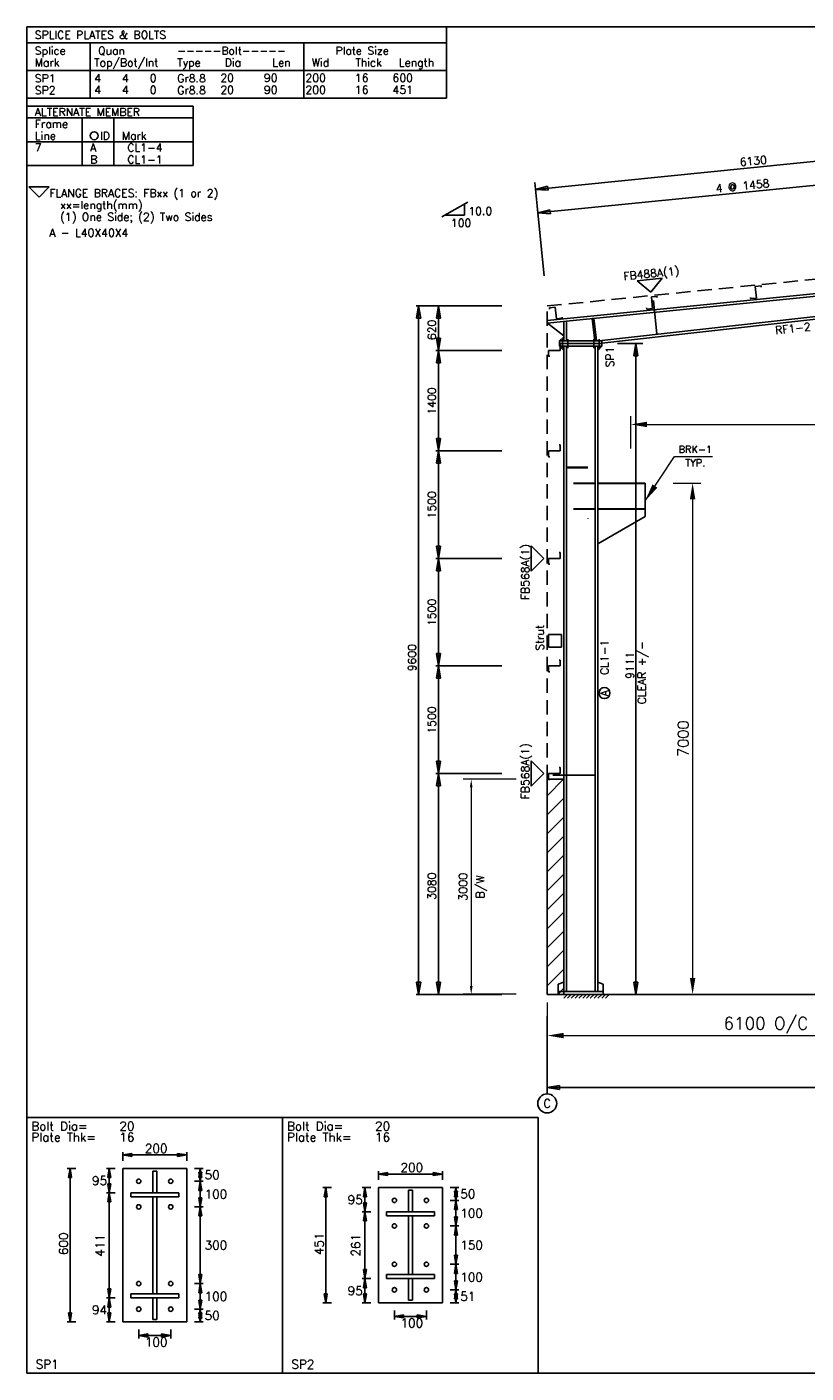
# Model space of a CAD drawing. Extents: x 0 to 26549, y 0 to 18774.
# Tile 1 of 2: x 0 to 10868, y 0 to 18774. Entities that reach past the tile are written whole.
import ezdxf
from ezdxf.enums import TextEntityAlignment as Align

# ---------------------------------------------------------------- set-up
doc = ezdxf.new("R2010")
doc.units = 0
doc.header["$MEASUREMENT"] = 0
doc.linetypes.add('CONTIN', pattern=[0])
doc.linetypes.add('DASHED', pattern=[300.99, 200.69, -100.3])
doc.layers.get('0').update_dxf_attribs({"linetype": 'CONTIN'})
doc.layers.get('Defpoints').update_dxf_attribs({"linetype": 'CONTINUOUS'})
for name, color, linetype in [('1', 7, 'CONTIN'), ('10', 10, 'CONTIN'), ('11', 7, 'CONTIN'), ('12', 6, 'CONTIN'), ('13', 1, 'CONTIN'), ('14', 7, 'CONTIN'), ('2', 6, 'CONTIN'), ('22', 7, 'CONTIN'), ('26', 7, 'CONTIN'), ('3', 7, 'CONTIN'), ('5', 5, 'DASHED')]:
    doc.layers.add(name, color=color, linetype=linetype)
doc.styles.add('SIMPLEX', font='SIMPLEX')
doc.dimstyles.new('FOR D', dxfattribs={"dimscale": 114, "dimtxt": 2, "dimasz": 2, "dimexe": 1, "dimexo": 1, "dimgap": 1, "dimtad": 1, "dimdec": 0, "dimzin": 0, "dimdsep": 46, "dimtxsty": 'SIMPLEX', "dimcen": 1, "dimclrd": 6, "dimclre": 6, "dimclrt": 7, "dimadec": 0, "dimazin": 0, "dimtfac": 1, "dimtdec": 0, "dimtofl": 0, "dimtmove": 0, "dimatfit": 3, "dimfxl": 1, "dimtolj": 1, "dimtzin": 0, "dimlwd": 0, "dimlwe": 0, "dimarcsym": 1})
doc.dimstyles.new('FOR PLAN', dxfattribs={"dimscale": 115, "dimtxt": 2, "dimasz": 2, "dimexe": 1.5, "dimexo": 0.75, "dimgap": 0.9, "dimtad": 1, "dimdec": 0, "dimzin": 0, "dimdsep": 46, "dimtxsty": 'SIMPLEX', "dimcen": 0.09, "dimclrd": 6, "dimclre": 6, "dimclrt": 7, "dimadec": 0, "dimazin": 0, "dimtfac": 1, "dimtdec": 0, "dimtmove": 0, "dimatfit": 3, "dimfxl": 1, "dimtolj": 1, "dimtzin": 0, "dimlwd": 0, "dimlwe": 0, "dimarcsym": 0})

# ---------------------------------------------------------------- blocks, each defined once
blk = doc.blocks.new('ARROWF')
for p, q in [((0, 0), (-172, 29)), ((-172, 29), (-172, -29)), ((-172, -29), (0, 0))]:
    blk.add_line(p, q)
blk = doc.blocks.new('EPBLK1')
for p, q in [((0, 0), (0, 1605.5531)), ((0, 1605.5531), (1605.5531, 1605.5531)), ((1605.5531, 1605.5531), (1605.5531, 0)), ((602.082397, 321.110626), (602.082397, 1284.4425)), ((602.082397, 1284.4425), (1003.4707, 1284.4425)), ((790.233215, 1131.91504), (790.233215, 1268.13013)), ((790.233215, 1268.13013), (815.320007, 1268.13013)), ((815.320007, 1268.13013), (815.320007, 1131.91504)), ((1003.4707, 1284.4425), (1003.4707, 321.110626)), ((652.255981, 1131.91504), (953.297241, 1131.91504)), ((652.255981, 1131.91504), (652.255981, 1106.82825)), ((652.255981, 1106.82825), (953.297241, 1106.82825)), ((790.233215, 497.119354), (790.233215, 1106.82825)), ((815.320007, 497.119354), (815.320007, 1106.82825)), ((953.297241, 1131.91504), (953.297241, 1106.82825)), ((652.255981, 497.119354), (953.297241, 497.119354)), ((652.255981, 472.032593), (652.255981, 497.119354)), ((652.255981, 472.032593), (953.297241, 472.032593)), ((790.233215, 472.032654), (790.233215, 337.423065)), ((815.320007, 337.423065), (815.320007, 472.032654)), ((953.297241, 472.032593), (953.297241, 497.119354)), ((602.082397, 321.110626), (1003.4707, 321.110626)), ((790.233215, 337.423065), (815.320007, 337.423065)), ((0, 0), (1605.5531, 0))]:
    blk.add_line(p, q)
for centre in [(702.429504, 1204.16479), (903.123657, 1204.16479), (702.429504, 1043.6095), (903.123657, 1043.6095), (702.429504, 561.943604), (903.123657, 561.943604), (702.429504, 401.388275), (903.123657, 401.388275)]:
    blk.add_circle(centre, 13.797722)
at = {"layer": '2'}
for p, q in [((602.082397, 1387.80005), (602.082397, 1332.60913)), ((602.082397, 1369.40308), (1003.4707, 1369.40308)), ((1003.4707, 1387.80005), (1003.4707, 1332.60913)), ((252.540131, 1284.4425), (307.731018, 1284.4425)), ((270.937073, 321.110626), (270.937073, 1284.4425)), ((498.724945, 1284.4425), (553.915833, 1284.4425)), ((517.121887, 1131.91504), (517.121887, 1284.4425)), ((1051.63733, 1284.4425), (1106.82813, 1284.4425)), ((1088.43127, 1204.16479), (1088.43127, 1284.4425)), ((1051.63733, 1204.16479), (1106.82813, 1204.16479)), ((1051.63733, 1204.16479), (1106.82813, 1204.16479)), ((1088.43127, 1043.6095), (1088.43127, 1204.16479)), ((498.724945, 1131.91504), (553.915833, 1131.91504)), ((498.724945, 1131.91504), (553.915833, 1131.91504)), ((517.121887, 472.032593), (517.121887, 1131.91504)), ((1051.63733, 1043.6095), (1106.82813, 1043.6095)), ((1051.63733, 1043.6095), (1106.82813, 1043.6095)), ((1088.43127, 561.943604), (1088.43127, 1043.6095)), ((1051.63733, 561.943604), (1106.82813, 561.943604)), ((1051.63733, 561.943604), (1106.82813, 561.943604)), ((1088.43127, 401.388275), (1088.43127, 561.943604)), ((498.724945, 472.032593), (553.915833, 472.032593)), ((498.724945, 472.032593), (553.915833, 472.032593)), ((517.121887, 321.110626), (517.121887, 472.032593)), ((1051.63733, 401.388275), (1106.82813, 401.388275)), ((1051.63733, 401.388275), (1106.82813, 401.388275)), ((1088.43127, 321.110626), (1088.43127, 401.388275)), ((252.540131, 321.110626), (307.731018, 321.110626)), ((498.724945, 321.110626), (553.915833, 321.110626)), ((702.429504, 272.944031), (702.429504, 217.753159)), ((903.123657, 272.944031), (903.123657, 217.753159)), ((1051.63733, 321.110626), (1106.82813, 321.110626)), ((702.429504, 236.150116), (903.123657, 236.150116))]:
    blk.add_line(p, q, dxfattribs=at)
at = {"layer": '2', "xscale": 0.333, "yscale": 0.333, "zscale": 0.333}
for p, rotation in [((602.082397, 1369.40308), 180), ((270.937073, 1284.4425), 90), ((517.121887, 1284.4425), 89.99998470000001), ((1088.43127, 1284.4425), 89.99998470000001), ((517.121887, 1131.91504), 270), ((1088.43127, 1204.16479), 89.99998470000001), ((1088.43127, 1204.16479), 270), ((517.121887, 1131.91504), 89.99998470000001), ((1088.43127, 1043.6095), 270), ((1088.43127, 1043.6095), 89.99998470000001), ((1088.43127, 561.943604), 270), ((517.121887, 472.032593), 270), ((1088.43127, 561.943604), 89.99998470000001), ((517.121887, 472.032593), 89.99998470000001), ((1088.43127, 401.388275), 270), ((270.937073, 321.110626), 270), ((517.121887, 321.110626), 270), ((1088.43127, 401.388275), 89.99998470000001), ((1088.43127, 321.110626), 270), ((702.429504, 236.150116), 180)]:
    blk.add_blockref('ARROWF', p, dxfattribs=dict(at, rotation=rotation))
for p in [(1003.4707, 1369.40308), (903.123657, 236.150116)]:
    blk.add_blockref('ARROWF', p, dxfattribs=at)
at = {"layer": '11', "style": 'SIMPLEX'}
for s, p in [('Bolt Dia=', (27.595444, 1522.76685)), ('20', (580.774353, 1522.76685)), ('Plate Thk=', (27.595444, 1453.7782)), ('16', (580.774353, 1453.7782)), ('200', (740.686829, 1383.20068)), ('50', (1116.02661, 1216.70825)), ('100', (1116.02661, 1096.29175)), ('300', (1116.02661, 775.181091)), ('100', (1116.02661, 454.070496)), ('50', (1116.02661, 333.653992)), ('100', (740.686829, 167.161499)), ('SP1', (55.190888, 27.595444))]:
    blk.add_text(s, height=55.1908875, dxfattribs=at).set_placement(p)
for s, p in [('95', (503.324219, 1208.17871)), ('94', (503.324219, 396.571625))]:
    blk.add_text(s, height=55.1908875, dxfattribs=at).set_placement(p, align=Align.MIDDLE_RIGHT)
blk.add_text('600', height=55.1908875, rotation=90, dxfattribs=at).set_placement((257.139374, 740.686829))
blk.add_text('411', height=55.1908875, rotation=90, dxfattribs=at).set_placement((503.324219, 801.973816), align=Align.BOTTOM_CENTER)
blk = doc.blocks.new('EPBLK2')
for p, q in [((0, 0), (0, 1605.5531)), ((0, 1605.5531), (1605.5531, 1605.5531)), ((1605.5531, 1605.5531), (1605.5531, 0)), ((602.082397, 440.780548), (602.082397, 1164.77258)), ((602.082397, 1164.77258), (1003.4707, 1164.77258)), ((790.233215, 1012.29321), (790.233215, 1148.46021)), ((790.233215, 1148.46021), (815.320007, 1148.46021)), ((815.320007, 1148.46021), (815.320007, 1012.29321)), ((1003.4707, 1164.77258), (1003.4707, 440.780548)), ((652.255981, 1012.29321), (953.297241, 1012.29321)), ((652.255981, 1012.29321), (652.255981, 987.206482)), ((652.255981, 987.206482), (953.297241, 987.206482)), ((790.233215, 618.346619), (790.233215, 987.206482)), ((815.320007, 618.346619), (815.320007, 987.206482)), ((953.297241, 1012.29321), (953.297241, 987.206482)), ((652.255981, 618.346619), (953.297241, 618.346619)), ((652.255981, 593.259827), (652.255981, 618.346619)), ((652.255981, 593.259827), (953.297241, 593.259827)), ((790.233215, 593.259888), (790.233215, 457.092987)), ((815.320007, 457.092987), (815.320007, 593.259888)), ((953.297241, 593.259827), (953.297241, 618.346619)), ((602.082397, 440.780548), (1003.4707, 440.780548)), ((790.233215, 457.092987), (815.320007, 457.092987)), ((0, 0), (1605.5531, 0))]:
    blk.add_line(p, q)
for centre in [(702.429504, 1084.49487), (903.123657, 1084.49487), (702.429504, 923.939636), (903.123657, 923.939636), (702.429504, 683.106628), (903.123657, 683.106628), (702.429504, 522.551331), (903.123657, 522.551331)]:
    blk.add_circle(centre, 13.797722)
at = {"layer": '2'}
for p, q in [((602.082397, 1268.13013), (602.082397, 1212.93921)), ((1003.4707, 1268.13013), (1003.4707, 1212.93921)), ((602.082397, 1249.73315), (1003.4707, 1249.73315)), ((252.540131, 1164.77258), (307.731018, 1164.77258)), ((270.937073, 440.780548), (270.937073, 1164.77258)), ((498.724945, 1164.77258), (553.915833, 1164.77258)), ((517.121887, 1012.29321), (517.121887, 1164.77258)), ((1051.63733, 1164.77258), (1106.82813, 1164.77258)), ((1088.43127, 1084.49487), (1088.43127, 1164.77258)), ((1051.63733, 1084.49487), (1106.82813, 1084.49487)), ((1051.63733, 1084.49487), (1106.82813, 1084.49487)), ((1088.43127, 923.939636), (1088.43127, 1084.49487)), ((498.724945, 1012.29321), (553.915833, 1012.29321)), ((498.724945, 1012.29321), (553.915833, 1012.29321)), ((517.121887, 593.259888), (517.121887, 1012.29321)), ((1051.63733, 923.939636), (1106.82813, 923.939636)), ((1051.63733, 923.939636), (1106.82813, 923.939636)), ((1088.43127, 683.106628), (1088.43127, 923.939636)), ((1051.63733, 683.106628), (1106.82813, 683.106628)), ((1051.63733, 683.106628), (1106.82813, 683.106628)), ((1088.43127, 522.551331), (1088.43127, 683.106628)), ((498.724945, 593.259888), (553.915833, 593.259888)), ((498.724945, 593.259888), (553.915833, 593.259888)), ((517.121887, 440.780548), (517.121887, 593.259888)), ((1051.63733, 522.551331), (1106.82813, 522.551331)), ((1051.63733, 522.551331), (1106.82813, 522.551331)), ((1088.43127, 440.780548), (1088.43127, 522.551331)), ((252.540131, 440.780548), (307.731018, 440.780548)), ((498.724945, 440.780548), (553.915833, 440.780548)), ((1051.63733, 440.780548), (1106.82813, 440.780548)), ((702.429504, 392.613953), (702.429504, 337.423065)), ((702.429504, 355.820038), (903.123657, 355.820038)), ((903.123657, 392.613953), (903.123657, 337.423065))]:
    blk.add_line(p, q, dxfattribs=at)
at = {"layer": '2', "xscale": 0.333, "yscale": 0.333, "zscale": 0.333}
for p, rotation in [((602.082397, 1249.73315), 180), ((270.937073, 1164.77258), 90), ((517.121887, 1164.77258), 89.99998470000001), ((1088.43127, 1164.77258), 89.99998470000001), ((1088.43127, 1084.49487), 270), ((517.121887, 1012.29321), 270), ((1088.43127, 1084.49487), 89.99998470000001), ((517.121887, 1012.29321), 89.99998470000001), ((1088.43127, 923.939636), 270), ((1088.43127, 923.939636), 89.99998470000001), ((1088.43127, 683.106628), 89.99998470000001), ((1088.43127, 683.106628), 270), ((517.121887, 593.259888), 89.99998470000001), ((517.121887, 593.259888), 270), ((1088.43127, 522.551331), 89.99998470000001), ((1088.43127, 522.551331), 270), ((270.937073, 440.780548), 270), ((517.121887, 440.780548), 270), ((1088.43127, 440.780548), 270), ((702.429504, 355.820038), 180)]:
    blk.add_blockref('ARROWF', p, dxfattribs=dict(at, rotation=rotation))
for p in [(1003.4707, 1249.73315), (903.123657, 355.820038)]:
    blk.add_blockref('ARROWF', p, dxfattribs=at)
at = {"layer": '11', "style": 'SIMPLEX'}
for s, p in [('Bolt Dia=', (27.595444, 1522.76685)), ('20', (580.774353, 1522.76685)), ('Plate Thk=', (27.595444, 1453.7782)), ('16', (580.774353, 1453.7782)), ('200', (740.686829, 1263.53088)), ('50', (1116.02661, 1097.03833)), ('100', (1116.02661, 976.621887)), ('150', (1116.02661, 775.927673)), ('100', (1116.02661, 575.233521)), ('51', (1116.02661, 454.070496)), ('100', (740.686829, 286.831421)), ('SP2', (55.190888, 27.595444))]:
    blk.add_text(s, height=55.1908875, dxfattribs=at).set_placement(p)
for p in [(503.324219, 1088.53296), (503.324219, 517.020203)]:
    blk.add_text('95', height=55.1908875, dxfattribs=at).set_placement(p, align=Align.MIDDLE_RIGHT)
blk.add_text('451', height=55.1908875, rotation=90, dxfattribs=at).set_placement((257.139374, 740.686829))
blk.add_text('261', height=55.1908875, rotation=90, dxfattribs=at).set_placement((503.324219, 802.77655), align=Align.BOTTOM_CENTER)
blk = doc.blocks.new('RF1BLT1', base_point=(0, 22.86))
at = {"layer": '3'}
for p, q in [((0, 22.86), (134.62, 22.86)), ((0, 22.86), (0, 0)), ((134.62, 0), (134.62, 22.86)), ((0, 17.78), (134.62, 17.78)), ((20.32, 17.78), (20.32, 0)), ((88.9, 17.78), (88.9, 0)), ((0, 8.89), (134.62, 8.89)), ((0, 0), (134.62, 0)), ((0, 0), (134.62, 0))]:
    blk.add_line(p, q, dxfattribs=at)
at = {"layer": '1', "style": 'SIMPLEX'}
for s, p in [('SPLICE PLATES & BOLTS', (2.54, 19.05)), ('Splice', (2.54, 13.97)), ('Quan', (22.86, 13.97)), ('-----Bolt-----', (48.26, 13.97)), ('Plate Size', (99.06, 13.97)), ('Mark', (2.54, 10.16)), ('Top/Bot/Int', (21.59, 10.16)), ('Type', (48.26, 10.16)), ('Dia', (63.5, 10.16)), ('Len', (78.74, 10.16)), ('Wid', (91.44, 10.16)), ('Thick', (105.41, 10.16)), ('Length', (119.38, 10.16)), ('SP1', (2.54, 5.08)), ('   4', (15.94, 5.18)), ('   4', (24.83, 5.18)), ('   0', (33.72, 5.18)), ('Gr8.8', (48.26, 5.08)), ('        20', (46.95, 5.23)), ('        90', (60.92, 5.23)), ('       200', (76.16, 5.23)), ('        16', (90.13, 5.23)), ('       600', (104.1, 5.23)), ('SP2', (2.54, 1.27)), ('   4', (15.94, 1.37)), ('   4', (24.83, 1.37)), ('   0', (33.72, 1.37)), ('Gr8.8', (48.26, 1.27)), ('        20', (46.95, 1.42)), ('        90', (60.92, 1.42)), ('       200', (76.16, 1.42)), ('        16', (90.13, 1.42)), ('       451', (104.1, 1.42))]:
    blk.add_text(s, height=2.54, dxfattribs=at).set_placement(p)
blk = doc.blocks.new('RF1ID')
for p, q in [((0, 0), (2318.01733, 0)), ((0, 0), (0, -827.86334)), ((2318.01733, 0), (2318.01733, -827.86334)), ((0, -165.57266), (2318.01733, -165.57266)), ((0, -165.57266), (2318.01733, -165.57266)), ((772.672424, -165.57266), (772.672424, -827.86334)), ((1214.19946, -165.57266), (1214.19946, -827.86334)), ((0, -496.71799), (2318.01733, -496.71799)), ((0, -496.71799), (2318.01733, -496.71799)), ((0, -827.86334), (2318.01733, -827.86334)), ((0, -827.86334), (2318.01733, -827.86334)), ((0, -827.86334), (2318.01733, -827.86334))]:
    blk.add_line(p, q)
at = {"layer": '14'}
blk.add_circle((938.245117, -413.93173), 55.190888, dxfattribs=at)
at = {"layer": '14', "style": 'SIMPLEX'}
for s, p in [('ALTERNATE MEMBER', (110.381775, -137.97722)), ('Frame', (110.381775, -303.54987)), ('Line', (110.381775, -469.12256)), ('ID', (1021.03143, -469.12256)), ('Mark', (1324.5813, -469.12256))]:
    blk.add_text(s, height=110.381775, dxfattribs=at).set_placement(p)
at = {"layer": '26', "style": 'SIMPLEX'}
for s, p in [('7', (110.381775, -634.69519)), ('A', (883.054199, -634.69519)), (' CL1-4', (1324.5813, -634.69519)), ('B', (883.054199, -800.26794)), (' CL1-1', (1324.5813, -800.26794))]:
    blk.add_text(s, height=110.381775, dxfattribs=at).set_placement(p)
blk = doc.blocks.new('MARKER')
for p, q in [((176.610855, 176.610855), (-176.61086, 176.610855)), ((-176.61086, 176.610855), (0, 0)), ((0, 0), (176.610855, 176.610855))]:
    blk.add_line(p, q)
blk = doc.blocks.new('RF1FBR')
at = {"xscale": 0.8, "yscale": 0.8, "zscale": 0.8}
blk.add_blockref('MARKER', (168.884125, -331.14532), dxfattribs=at)
at = {"layer": '14', "style": 'SIMPLEX'}
for s, p in [('FLANGE BRACES: FBxx (1 or 2)', (312.380463, -331.14532)), ('  xx=length(mm)', (312.380463, -496.71799)), ('  (1) One Side; (2) Two Sides', (312.380463, -662.29065)), ('A - L40X40X4', (312.380463, -883.05414))]:
    blk.add_text(s, height=110.381775, dxfattribs=at).set_placement(p)
blk = doc.blocks.new('ZCOL')
for p, q in [((10.2, 0), (0, 0)), ((0, 0), (0, -25.4)), ((10.2, -2.5), (10.2, 0)), ((-10.2, -25.4), (-10.2, -22.9)), ((0, -25.4), (-10.2, -25.4))]:
    blk.add_line(p, q)
blk = doc.blocks.new('*D33')
at = {"color": 6, "linetype": 'Continuous', "lineweight": 0}
for p, q in [((7257, 5168), (7257, 4593)), ((13357, 5168), (13357, 4593)), ((7485, 4707), (13129, 4707))]:
    blk.add_line(p, q, dxfattribs=at)
at = {"color": 6, "linetype": 'Continuous'}
for points in [[(7485, 4745), (7485, 4669), (7257, 4707)], [(13129, 4669), (13129, 4745), (13357, 4707)]]:
    blk.add_solid(points, dxfattribs=at)
at = {"layer": 'Defpoints', "color": 0, "linetype": 'Continuous'}
for p in [(7257, 5282), (13357, 5282), (13357, 4707)]:
    blk.add_point(p, dxfattribs=at)
at = {"color": 7, "linetype": 'Continuous', "insert": (10307, 4849), "char_height": 171, "attachment_point": 5, "style": 'SIMPLEX'}
blk.add_mtext('\\A1;6100 O/C', dxfattribs=at)
blk = doc.blocks.new('*D39')
at = {"color": 6, "linetype": 'Continuous', "lineweight": 0}
for p, q in [((6824, 8282), (6083, 8282)), ((6197, 8168), (6197, 5396)), ((6824, 5282), (6083, 5282))]:
    blk.add_line(p, q, dxfattribs=at)
at = {"color": 6, "linetype": 'Continuous'}
for points in [[(6216, 8168), (6178, 8168), (6197, 8282)], [(6178, 5396), (6216, 5396), (6197, 5282)]]:
    blk.add_solid(points, dxfattribs=at)
at = {"layer": 'Defpoints', "color": 0, "linetype": 'Continuous'}
for p in [(6938, 8282), (6197, 5282), (6938, 5282)]:
    blk.add_point(p, dxfattribs=at)
at = {"color": 7, "linetype": 'Continuous', "char_height": 114, "attachment_point": 5, "rotation": 90, "style": 'SIMPLEX'}
for s, insert in [('\\A1;3000 ', (6083, 6782)), ('B/W', (6341, 6782))]:
    blk.add_mtext(s, dxfattribs=dict(at, insert=insert))
blk = doc.blocks.new('*D43')
at = {"color": 6, "linetype": 'Continuous', "lineweight": 0}
for p, q in [((8421, 12896), (8421, 13344)), ((18293, 12896), (18293, 13344)), ((8649, 13230), (18065, 13230))]:
    blk.add_line(p, q, dxfattribs=at)
at = {"color": 6, "linetype": 'Continuous'}
for points in [[(8649, 13268), (8649, 13192), (8421, 13230)], [(18065, 13192), (18065, 13268), (18293, 13230)]]:
    blk.add_solid(points, dxfattribs=at)
at = {"layer": 'Defpoints', "color": 0, "linetype": 'Continuous'}
for p in [(18293, 13230), (8421, 12782), (18293, 12782)]:
    blk.add_point(p, dxfattribs=at)
at = {"color": 7, "linetype": 'Continuous', "insert": (13357, 13374), "char_height": 114, "attachment_point": 5, "style": 'SIMPLEX'}
blk.add_mtext('\\A1;17600 CRANE SPAN +/-(FUTURE PROVISION)', dxfattribs=at)
blk = doc.blocks.new('*D48')
at = {"color": 6, "linetype": 'Continuous', "lineweight": 0}
for p, q in [((9014, 12412), (9399, 12412)), ((9285, 12184), (9285, 5510)), ((9215, 5282), (9399, 5282))]:
    blk.add_line(p, q, dxfattribs=at)
at = {"color": 6, "linetype": 'Continuous'}
for points in [[(9323, 12184), (9247, 12184), (9285, 12412)], [(9247, 5510), (9323, 5510), (9285, 5282)]]:
    blk.add_solid(points, dxfattribs=at)
at = {"layer": 'Defpoints', "color": 0, "linetype": 'Continuous'}
for p in [(8900, 12412), (9101, 5282), (9285, 5282)]:
    blk.add_point(p, dxfattribs=at)
at = {"color": 7, "linetype": 'Continuous', "insert": (9154, 8847), "char_height": 148.2, "attachment_point": 5, "rotation": 90, "style": 'SIMPLEX'}
blk.add_mtext('\\A1;7000', dxfattribs=at)

msp = doc.modelspace()

# ---------------------------------------------------------------- hatches: boundary and pattern name
at = {"linetype": 'Continuous'}
h = msp.add_hatch(dxfattribs=at)
h.set_pattern_fill('ANSI31', color=1, scale=1500)
h.paths.add_polyline_path([(19227, 8281.9), (19457, 8281.9), (19457, 5281.9), (19227, 5281.9)])
h.paths.add_polyline_path([(7257, 8281.9), (7487, 8281.9), (7487, 5281.9), (7257, 5281.9)])

# ---------------------------------------------------------------- linework, layer by layer
msp.add_lwpolyline([(7257, 8281.9), (7487, 8281.9), (7487, 5281.9), (7257, 5281.9)], close=True, dxfattribs=at)
at = {"layer": '1'}
for p, q in [((7257, 14680.9), (13318.9, 15287.1)), ((7525.1, 14669.5), (13318.9, 15248.8)), ((7975.9, 14395.8), (13318.9, 14997.1)), ((7975.9, 14357.5), (13318.9, 14958.8)), ((8738.5, 14958.3), (8785.6, 14486.9)), ((7257, 14680.9), (7260.8, 14643)), ((7260.8, 14643), (7525.1, 14669.5)), ((7487, 14395.8), (7487, 14665.7)), ((7525.1, 14395.8), (7525.1, 14669.5)), ((7883.4, 14705.3), (7908.6, 14708.3)), ((7920.6, 14395.6), (7883.4, 14705.3)), ((7908.6, 14708.3), (7945.8, 14398.6)), ((7487, 14466.3), (7260.8, 14643)), ((8020.4, 14395.8), (7429.9, 14395.8)), ((7429.9, 14395.8), (7429.9, 14319.6)), ((7429.9, 14357.7), (8020.4, 14357.7)), ((7429.9, 14319.6), (8020.4, 14319.6)), ((7468, 14421.2), (7468, 14294.2)), ((7487, 5320), (7487, 14319.6)), ((7525.1, 5320), (7525.1, 14319.6)), ((7544.2, 14421.2), (7544.2, 14294.2)), ((7906.1, 14421.2), (7906.1, 14294.2)), ((7925.1, 5320), (7925.1, 14319.6)), ((7963.2, 5320), (7963.2, 14319.6)), ((7982.3, 14421.2), (7982.3, 14294.2)), ((8020.4, 14319.6), (8020.4, 14395.8)), ((7525.1, 12631.9), (7825.1, 12631.9)), ((7525.1, 12631.9), (7825.1, 12631.9)), ((7525.1, 12625.9), (7825.1, 12625.9)), ((7525.1, 12625.9), (7825.1, 12625.9)), ((7625.1, 12411.9), (7925.1, 12411.9)), ((7625.1, 12411.9), (7925.1, 12411.9)), ((7625.1, 12405.9), (7925.1, 12405.9)), ((7625.1, 12405.9), (7925.1, 12405.9)), ((7963.2, 12411.9), (8621.2, 12411.9)), ((7963.2, 12411.9), (8621.2, 12411.9)), ((7963.2, 12403.9), (8621.2, 12403.9)), ((7963.2, 12403.9), (8621.2, 12403.9)), ((8621.2, 12411.9), (8621.2, 12045.9)), ((7625.1, 12051.9), (7925.1, 12051.9)), ((7625.1, 12051.9), (7925.1, 12051.9)), ((7625.1, 12045.9), (7925.1, 12045.9)), ((7625.1, 12045.9), (7925.1, 12045.9)), ((8621.2, 12053.9), (7963.2, 12053.9)), ((8621.2, 12053.9), (7963.2, 12053.9)), ((8621.2, 12045.9), (7963.2, 12045.9)), ((8621.2, 12045.9), (7963.2, 12045.9)), ((8621.2, 12045.9), (8621.2, 11945.9)), ((7825.1, 11923.9), (7825.1, 11917.9)), ((7825.1, 11923.9), (7825.1, 11917.9)), ((8621.2, 11945.9), (7963.2, 11566.1)), ((7925.1, 11703.9), (7925.1, 11697.9)), ((7925.1, 11703.9), (7925.1, 11697.9)), ((7925.1, 11343.9), (7925.1, 11337.9)), ((7925.1, 11343.9), (7925.1, 11337.9)), ((7337.5, 8337.9), (7925.1, 8337.9)), ((7487, 5453.9), (7410.8, 5421.6)), ((7963.2, 5453.9), (8039.4, 5421.6)), ((7410.8, 5320), (7410.8, 5421.6)), ((7410.8, 5281.9), (7410.8, 5320)), ((7410.8, 5320), (8039.4, 5320)), ((8039.4, 5281.9), (7410.8, 5281.9)), ((7487, 5320), (7963.2, 5320)), ((8039.4, 5320), (8039.4, 5421.6)), ((8039.4, 5320), (8039.4, 5281.9))]:
    msp.add_line(p, q, dxfattribs=at)
at = {"layer": '10'}
for p, q in [((7276.1, 10302.4), (7276.1, 10121.5)), ((7276.1, 10302.4), (7457, 10302.4)), ((7457, 10302.4), (7457, 10121.5)), ((7276.1, 10121.5), (7457, 10121.5))]:
    msp.add_line(p, q, dxfattribs=at)
at = {"layer": '12'}
for p, q in [((7215.2, 15300.2), (7117.8, 16274.7)), ((5426.9, 14881.9), (6622.7, 14881.9)), ((6622.7, 14881.9), (5702.9, 14881.9)), ((8236.2, 14357.5), (8589.4, 14357.5)), ((6622.7, 14261.9), (5702.9, 14261.9)), ((6622.7, 12861.9), (5702.9, 12861.9)), ((6622.7, 11361.9), (5702.9, 11361.9)), ((6622.7, 9861.9), (5702.9, 9861.9)), ((6622.7, 8361.9), (5702.9, 8361.9)), ((5426.9, 5281.9), (6622.7, 5281.9)), ((6622.7, 5281.9), (5702.9, 5281.9)), ((8236.2, 5281.9), (8589.4, 5281.9)), ((7257, 4978.9), (7257, 3893.6)), ((7257, 3893.6), (7257, 4700.7))]:
    msp.add_line(p, q, dxfattribs=at)
at = {"layer": '13'}
msp.add_circle((7257, 3761.1), 132.5, dxfattribs=at)
at = {"layer": '2'}
for p, q in [((7094.4, 16508.4), (13194.4, 17118.4)), ((7127.4, 16178.9), (13227.4, 16788.9)), ((7182.3, 15629.7), (7084.8, 16604.2)), ((5463.7, 5281.9), (5463.7, 14881.9)), ((5739.7, 5281.9), (5739.7, 14881.9)), ((8493.1, 5281.9), (8493.1, 14357.5)), ((7257, 5281.9), (19457, 5281.9)), ((7487, 5281.9), (8145.9, 5281.9)), ((7487, 5229), (7540, 5281.9)), ((7540, 5229), (7593, 5281.9)), ((7593, 5229), (7646, 5281.9)), ((7646, 5229), (7699, 5281.9)), ((7699, 5229), (7752, 5281.9)), ((7752, 5229), (7804.9, 5281.9)), ((7804.9, 5229), (7857.9, 5281.9)), ((7857.9, 5229), (7910.9, 5281.9)), ((7910.9, 5229), (7963.9, 5281.9)), ((7963.9, 5229), (8016.9, 5281.9)), ((8016.9, 5229), (8069.9, 5281.9)), ((8069.9, 5229), (8122.8, 5281.9)), ((7257, 3983.2), (19457, 3983.2))]:
    msp.add_line(p, q, dxfattribs=at)
at = {"layer": '22'}
for p, q in [((26548.5, 18773.6), (0, 18773.6)), ((0, 18773.6), (0, 0)), ((0, 0), (26548.5, 0))]:
    msp.add_line(p, q, dxfattribs=at)
at = {"layer": '3'}
for p, q in [((5789, 16123.9), (6148.4, 16331.4)), ((5834.9, 16150.4), (6102.5, 16150.4)), ((6102.5, 16304.9), (6102.5, 16150.4)), ((7429.9, 14395.8), (7487, 14453)), ((7429.9, 14319.6), (7487, 14262.5)), ((8020.4, 14319.6), (7963.2, 14262.5))]:
    msp.add_line(p, q, dxfattribs=at)
msp.add_circle((8055.2, 9483.2), 77.3, dxfattribs=at)
at = {"layer": '5'}
for p, q in [((7257, 14881.9), (13357, 15491.9)), ((7257, 8281.9), (7257, 14881.9))]:
    msp.add_line(p, q, dxfattribs=at)

# ---------------------------------------------------------------- block references
for name, p, xscale, yscale, zscale in [('RF1BLT1', (0, 18773.6), 43.4573937, 43.4573937, 43.4573937), ('EPBLK1', (0, 0), 2.221054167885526, 2.221054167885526, 2.221054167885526), ('EPBLK2', (3566, 0), 2.221054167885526, 2.221054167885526, 2.221054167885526)]:
    msp.add_blockref(name, p, dxfattribs=dict(xscale=xscale, yscale=yscale, zscale=zscale))
for name, p in [('RF1ID', (0, 17669.8)), ('RF1FBR', (0, 16731.5))]:
    msp.add_blockref(name, p)
at = {"layer": '10'}
for p, xscale, yscale, zscale, rotation in [((10175.8, 14992), -8, -6.374015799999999, -6.374015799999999, 5.710592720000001), ((7384.9, 14702.6), 8, -6.3740077, -6.3740077, 5.71059272), ((8725.4, 14846.9), -8, -6.374015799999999, -6.374015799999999, 5.710592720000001), ((7438, 14261.9), 8, -6.374015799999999, -6.374015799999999, 89.99998470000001), ((7438, 12861.9), 8, -6.374015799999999, -6.374015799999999, 89.99998470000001), ((7438, 11361.9), 8, -6.374015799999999, -6.374015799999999, 89.99998470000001), ((7438, 9861.9), 8, -6.374015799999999, -6.374015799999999, 89.99998470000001), ((7438, 8361.9), 8, -6.374015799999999, -6.374015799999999, 89.99998470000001)]:
    msp.add_blockref('ZCOL', p, dxfattribs=dict(at, xscale=xscale, yscale=yscale, zscale=zscale, rotation=rotation))
at = {"layer": '2'}
for p, rotation in [((7094.4, 16508.4), 185.710587), ((7127.4, 16178.9), 185.710587), ((5463.7, 14881.9), 90), ((5739.7, 14881.9), 90), ((5739.7, 14261.9), 270), ((8493.1, 14357.5), 90), ((5739.7, 14261.9), 90), ((5739.7, 12861.9), 270), ((5739.7, 12861.9), 90), ((5739.7, 11361.9), 270), ((5739.7, 11361.9), 90), ((5739.7, 9861.9), 270), ((5739.7, 9861.9), 90), ((5739.7, 8361.9), 270), ((5739.7, 8361.9), 90), ((5463.7, 5281.9), 270), ((5739.7, 5281.9), 270), ((5739.7, 5281.9), 270), ((8493.1, 5281.9), 270), ((7257, 3983.2), 180)]:
    msp.add_blockref('ARROWF', p, dxfattribs=dict(at, rotation=rotation))
at = {"layer": '3'}
for p, rotation in [((8702.6, 15074.9), 5.71059272), ((7208.9, 11361.9), 89.99998470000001), ((7208.9, 8361.9), 89.99998470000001)]:
    msp.add_blockref('MARKER', p, dxfattribs=dict(at, rotation=rotation))

# ---------------------------------------------------------------- texts
at = {"color": 7, "linetype": 'ByBlock', "lineweight": 0, "char_height": 100, "attachment_point": 5, "style": 'SIMPLEX'}
for s, insert in [('\\A1;BRK-1', (9322.5, 12882.4)), ('\\A1;TYP.', (9322.5, 12693.3))]:
    msp.add_mtext(s, dxfattribs=dict(at, insert=insert))
at = {"layer": '11', "style": 'SIMPLEX'}
for s, rotation, p in [('6130', 5.71059, (9948.5, 16830.8)), ('4 @ 1458', 5.71059, (9612.5, 16464.4)), ('620', 90.00021, (5702.9, 14406.4)), ('1400', 90.00021, (5702.9, 13368.8)), ('1500', 90.00021, (5702.9, 11918.8)), ('1500', 90.00021, (5702.9, 10418.8)), ('9600', 90.00021, (5426.9, 9787.6)), ('9111', 90, (8465.5, 9681.7)), ('CLEAR +/-', 90, (8631.1, 9328.5)), ('1500', 90.00021, (5702.9, 8918.8)), ('3080', 90.00021, (5702.9, 6601.2))]:
    msp.add_text(s, height=110.38, rotation=rotation, dxfattribs=at).set_placement(p)
at = {"layer": '13', "style": 'SIMPLEX'}
msp.add_text('C', height=119.2, dxfattribs=at).set_placement((7257, 3761.1), align=Align.MIDDLE_CENTER)
at = {"layer": '3', "style": 'SIMPLEX'}
for s, p in [('10.0', (6157.7, 16150.4)), ('100', (5913.5, 15984.8))]:
    msp.add_text(s, height=110.38, dxfattribs=at).set_placement(p)
for s, height, rotation, p in [('FB488A(1)', 110.38, 5.71059, (8325.4, 15241.3)), (' RF1-2', 110.38, 6.42105, (10367.7, 14478.6)), ('SP1', 110.38, 90, (8186, 14026.6)), ('FB568A(1)', 110.38, 89.99998, (7005.8, 10782.4)), ('Strut', 110.38, 89.99998, (7208.9, 10074.6)), (' CL1-1', 110.38, 89.99998, (8110.4, 9659.8)), ('A', 110.4, 89.99998, (8110.4, 9439)), ('FB568A(1)', 110.38, 89.99998, (7005.8, 8003.2))]:
    msp.add_text(s, height=height, rotation=rotation, dxfattribs=at).set_placement(p)

# ---------------------------------------------------------------- dimensions: what is measured, and where the dimension line sits
at = {"linetype": 'Continuous'}
for base, p1, p2, text, override, picture, middle in [((18292.8, 13230), (8421.2, 12781.9), (18292.8, 12781.9), '17600 CRANE SPAN +/-(FUTURE PROVISION)', {"dimtxt": 1, "dimgap": 0.5, "dimtxsty": 'SIMPLEX'}, '*D43', (13357, 13373.8)), ((13357, 4707.1), (7257, 5281.9), (13357, 5281.9), '<> O/C', {"dimtxt": 1.5, "dimgap": 0.1, "dimtxsty": 'SIMPLEX'}, '*D33', (10307, 4848.8))]:
    dim = msp.add_linear_dim(base=base, p1=p1, p2=p2, text=text, dimstyle='FOR D', override=override, dxfattribs=at)
    dim.commit()
    dim.dimension.update_dxf_attribs({"geometry": picture, "text_midpoint": middle})
for base, p1, p2, text, override, picture, middle in [((9285.1, 5281.9), (8900.5, 12411.9), (9100.8, 5281.9), '7000', {"dimtxt": 1.3, "dimgap": 0.5, "dimtxsty": 'SIMPLEX'}, '*D48', (9154, 8846.9)), ((6196.8, 5281.9), (6938.2, 8281.9), (6938.2, 5281.9), '<> \\XB/W', {"dimtxt": 1, "dimasz": 1, "dimgap": 0.5, "dimtxsty": 'SIMPLEX'}, '*D39', (6196.8, 6781.9))]:
    dim = msp.add_linear_dim(base=base, p1=p1, p2=p2, angle=90, text=text, dimstyle='FOR D', override=override, dxfattribs=at)
    dim.commit()
    dim.dimension.update_dxf_attribs({"geometry": picture, "text_midpoint": middle})

# ---------------------------------------------------------------- leaders
at = {"linetype": 'ByBlock', "lineweight": 0}
msp.add_leader([(8621.2, 12162.2), (9033, 12783.6), (9562.2, 12783.6)], dimstyle='FOR PLAN', override={"dimscale": 250, "dimasz": 1}, dxfattribs=at)

doc.saveas('drawing.dxf')
